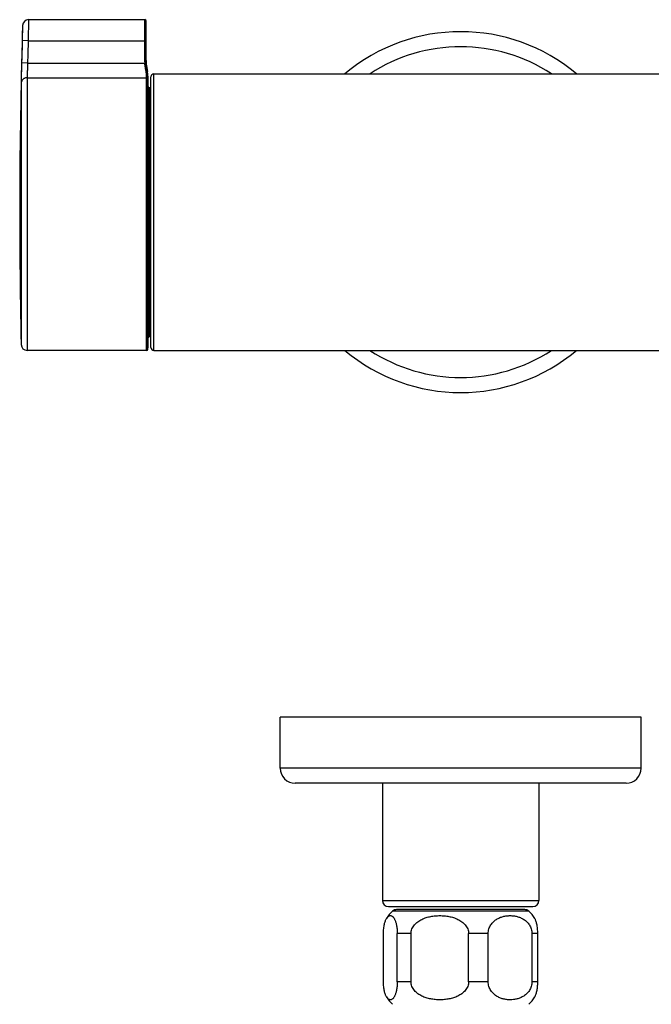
# Model space of a CAD drawing. Header units: millimetres. Extents: x -66 to 560, y -66 to 262.
# Tile 2 of 8: x -66 to 39, y 98 to 262. Entities that reach past the tile are written whole.
import ezdxf

# ---------------------------------------------------------------- set-up
doc = ezdxf.new("R2010")
doc.units = ezdxf.units.MM
doc.header["$LTSCALE"] = 23.1
doc.layers.get('0').update_dxf_attribs({"linetype": 'CONTINUOUS'})

msp = doc.modelspace()

# ---------------------------------------------------------------- linework, layer by layer
at = {"color": 9, "linetype": 'CONTINUOUS'}
for p, q in [((-65.99, 260.86), (-66.06, 258.35)), ((-64.99, 261.83), (-65.06, 258.33)), ((-45.67, 254.82), (-45.67, 261.83)), ((-65.06, 258.33), (-66.06, 258.35)), ((-65.06, 258.33), (-45.47, 258.33)), ((-65.16, 254.61), (-66.16, 254.63)), ((-65.16, 254.61), (-45.67, 254.61)), ((-45.67, 254.82), (-45.47, 254.82)), ((-45.67, 254.61), (-45.47, 254.62)), ((-45.41, 253.98), (-45.41, 254.22)), ((-65.23, 252.18), (-65.23, 206.83)), ((-65.23, 252.18), (-45.38, 252.18)), ((-45.38, 206.83), (-45.38, 252.18)), ((-45.24, 252.9), (-45.24, 253.23)), ((-44.17, 206.83), (-44.17, 252.83)), ((-66.23, 251.23), (-66.23, 207.8)), ((-45.18, 207.02), (-45.18, 251.99)), ((-44.87, 209.13), (-44.87, 250.53)), ((36.83, 137.35), (-23.17, 137.35)), ((-6.17, 115.35), (19.83, 115.35)), ((18.13, 113.6), (-4.48, 113.6)), ((-1.42, 109.85), (-3.71, 109.85)), ((11.4, 109.85), (8.15, 109.85)), ((19.65, 109.85), (18.69, 109.85)), ((-1.42, 101.85), (-3.71, 101.85)), ((11.4, 101.85), (8.15, 101.85)), ((19.65, 101.85), (18.69, 101.85))]:
    msp.add_line(p, q, dxfattribs=at)
at = {"color": 7, "linetype": 'CONTINUOUS'}
for p, q in [((-64.99, 261.83), (-45.67, 261.83)), ((-45.47, 254.79), (-45.47, 261.63)), ((-45.41, 254.22), (-45.24, 253.23)), ((-45.17, 252.41), (-45.17, 207.24)), ((-44.67, 207.33), (-44.67, 252.33)), ((-44.17, 252.83), (210.83, 252.83)), ((-44.87, 250.53), (-44.67, 250.53)), ((-44.87, 209.13), (-44.67, 209.13)), ((-45.38, 206.83), (-65.23, 206.83)), ((-44.17, 206.83), (71.26, 206.83)), ((-23.17, 137.35), (-23.17, 145.85)), ((36.83, 145.85), (-23.17, 145.85)), ((36.83, 137.35), (36.83, 145.85)), ((34.33, 134.85), (-20.67, 134.85)), ((-6.17, 134.85), (-6.17, 115.35)), ((19.83, 134.85), (19.83, 115.35)), ((-5.17, 114.35), (18.83, 114.35)), ((17.47, 113.85), (-3.82, 113.85)), ((-6, 101.85), (-6, 109.85)), ((-3.71, 101.85), (-3.71, 109.85)), ((-1.42, 101.85), (-1.42, 109.85)), ((8.15, 101.85), (8.15, 109.85)), ((11.4, 101.85), (11.4, 109.85)), ((18.69, 101.85), (18.69, 109.85)), ((19.65, 101.85), (19.65, 109.85))]:
    msp.add_line(p, q, dxfattribs=at)
for centre, radius, start, end in [((933.53, 229.83), 1000, 178.22177, 181.26187), ((-64.99, 260.83), 1, 90, 178.2218), ((-45.67, 261.63), 0.2, 0, 90), ((6.83, 229.83), 30, 50.0574, 129.9439), ((-40.47, 255.04), 5, 180, 189.4623), ((-50.17, 252.41), 5, 0, 9.4623), ((-44.17, 252.33), 0.5, 90, 180), ((-44.87, 250.83), 0.3, 180, 270), ((-44.87, 208.83), 0.3, 90, 180), ((-65.23, 207.83), 1, 181.2619, 270), ((-45.38, 207.03), 0.2, 270, 357.447), ((-50.17, 207.24), 5, 357.447, 360), ((-44.17, 207.33), 0.5, 180, 270), ((6.83, 229.83), 30, 230.0574, 309.9439), ((-20.67, 137.35), 2.5, 180, 270), ((34.33, 137.35), 2.5, 270, 360), ((-5.17, 115.35), 1, 180, 270), ((18.83, 115.35), 1, 270, 360), ((-1.17, 109.85), 5, 131.4096, 149.9324), ((-3.82, 112.85), 1, 90, 131.4096), ((17.47, 112.85), 1, 48.5904, 90), ((14.83, 109.85), 5, 30.0676, 48.5904), ((-1.17, 101.85), 5, 210.0676, 228.5904), ((14.83, 101.85), 5, 311.4096, 329.9324)]:
    msp.add_arc(centre, radius, start, end, dxfattribs=at)
at = {"color": 9, "linetype": 'CONTINUOUS'}
for centre, radius, start, end in [((933.53, 229.83), 1000, 178.36521, 178.57841), ((933.53, 229.83), 999, 178.36521, 178.57841), ((6.83, 229.83), 27.5, 56.7592, 123.2382), ((-40.38, 254.82), 5.29, 180.0002, 182.3053), ((-40.38, 254.82), 5.1, 180.3722, 182.3037), ((-50.41, 252.24), 5.03, 5.9117, 8.6027), ((-51.22, 252.06), 6.03, 5.5255, 8.0262), ((-45.37, 251.99), 0.189, 2.6346, 10.7949), ((-48.56, 251.99), 3.38, 0.0058, 0.3653), ((6.83, 229.83), 27.5, 236.7592, 303.2382)]:
    msp.add_arc(centre, radius, start, end, dxfattribs=at)
for points, knots in [([(-66.16, 254.63), (-66.17, 254.25), (-66.19, 253.53), (-66.21, 252.67), (-66.22, 252.07), (-66.23, 251.71), (-66.23, 251.44), (-66.23, 251.29), (-66.23, 251.23)], [0, 0, 0, 0, 0.336611, 0.636189, 0.761518, 0.865751, 0.945982, 1, 1, 1, 1]), ([(-65.16, 254.61), (-65.17, 254.34), (-65.19, 253.82), (-65.21, 253.2), (-65.22, 252.78), (-65.23, 252.53), (-65.23, 252.33), (-65.23, 252.22), (-65.23, 252.18)], [0, 0, 0, 0, 0.336592, 0.636172, 0.761512, 0.865748, 0.945987, 1, 1, 1, 1]), ([(-45.6, 254), (-45.61, 254.05), (-45.64, 254.25), (-45.66, 254.45), (-45.67, 254.61)], [0, 0, 0, 0, 0.246791, 1, 1, 1, 1]), ([(-45.6, 254), (-45.58, 254), (-45.54, 254), (-45.5, 254.01), (-45.47, 254), (-45.44, 254), (-45.43, 254), (-45.42, 253.99), (-45.41, 253.99), (-45.41, 253.98), (-45.41, 253.98)], [0, 0, 0, 0, 0.357629, 0.519731, 0.663555, 0.784826, 0.880644, 0.91879, 0.950761, 1, 1, 1, 1]), ([(-45.44, 253), (-45.46, 253.15), (-45.52, 253.49), (-45.57, 253.82), (-45.6, 254)], [0, 0, 0, 0, 0.471221, 1, 1, 1, 1]), ([(-45.41, 253.98), (-45.41, 254.03), (-45.44, 254.24), (-45.46, 254.46), (-45.47, 254.62)], [0, 0, 0, 0, 0.246393, 1, 1, 1, 1]), ([(-45.24, 252.9), (-45.27, 253.07), (-45.32, 253.43), (-45.38, 253.79), (-45.41, 253.98)], [0, 0, 0, 0, 0.471085, 1, 1, 1, 1]), ([(-65.23, 252.18), (-65.3, 252.18), (-65.42, 252.17), (-65.61, 252.11), (-65.78, 252.03), (-65.93, 251.91), (-66.06, 251.76), (-66.15, 251.6), (-66.21, 251.42), (-66.23, 251.29), (-66.23, 251.23)], [0, 0, 0, 0, 0.126715, 0.253174, 0.379159, 0.50452, 0.629197, 0.753231, 0.87676, 1, 1, 1, 1]), ([(-45.44, 253), (-45.42, 253), (-45.37, 253), (-45.32, 252.98), (-45.28, 252.96), (-45.26, 252.94), (-45.25, 252.92), (-45.24, 252.91), (-45.24, 252.9)], [0, 0, 0, 0, 0.295794, 0.56524, 0.686396, 0.797993, 0.901521, 1, 1, 1, 1]), ([(-45.38, 252.18), (-45.38, 252.21), (-45.38, 252.28), (-45.38, 252.41), (-45.39, 252.58), (-45.4, 252.7), (-45.41, 252.76)], [0, 0, 0, 0, 0.158992, 0.381044, 0.662787, 1, 1, 1, 1]), ([(-45.38, 252.18), (-45.36, 252.18), (-45.31, 252.17), (-45.25, 252.14), (-45.2, 252.09), (-45.19, 252.04), (-45.18, 252.02)], [0, 0, 0, 0, 0.25286, 0.504194, 0.753157, 1, 1, 1, 1]), ([(-45.18, 252.01), (-45.18, 252.05), (-45.18, 252.13), (-45.19, 252.34), (-45.2, 252.51), (-45.21, 252.64)], [0, 0, 0, 0, 0.166718, 0.391608, 1, 1, 1, 1])]:
    msp.add_open_spline(points, degree=3, knots=knots, dxfattribs=at)
at = {"color": 7, "linetype": 'CONTINUOUS'}
for points, knots in [([(-6, 109.85), (-6, 109.99), (-5.99, 110.28), (-5.96, 110.69), (-5.91, 111.07), (-5.85, 111.4), (-5.77, 111.7), (-5.69, 111.95), (-5.6, 112.17), (-5.53, 112.3), (-5.5, 112.35)], [0, 0, 0, 0, 0.169502, 0.33124, 0.479825, 0.612862, 0.730173, 0.832777, 0.922179, 1, 1, 1, 1]), ([(-5.5, 112.35), (-5.45, 112.43), (-5.38, 112.54), (-5.27, 112.66), (-5.16, 112.75), (-5.05, 112.81), (-4.94, 112.84), (-4.88, 112.85), (-4.86, 112.85)], [0, 0, 0, 0, 0.322434, 0.45963, 0.583882, 0.802592, 0.902692, 1, 1, 1, 1]), ([(-4.86, 112.85), (-4.82, 112.85), (-4.76, 112.84), (-4.63, 112.8), (-4.51, 112.72), (-4.4, 112.62), (-4.31, 112.51), (-4.22, 112.38), (-4.14, 112.22), (-4.05, 112.04), (-3.98, 111.82), (-3.91, 111.57), (-3.84, 111.29), (-3.79, 110.97), (-3.73, 110.49), (-3.71, 110.11), (-3.71, 109.85)], [0, 0, 0, 0, 0.026843, 0.054637, 0.116506, 0.15247, 0.192809, 0.238338, 0.289903, 0.348387, 0.414708, 0.489761, 0.574298, 0.668689, 0.772514, 1, 1, 1, 1]), ([(-1.42, 109.85), (-1.42, 109.98), (-1.4, 110.25), (-1.28, 110.63), (-1.1, 110.99), (-0.79, 111.41), (-0.4, 111.76), (0.04, 112.05), (0.49, 112.29), (1.09, 112.53), (1.84, 112.72), (2.6, 112.82), (3.36, 112.86), (4.13, 112.82), (4.89, 112.72), (5.64, 112.53), (6.24, 112.29), (6.69, 112.05), (7.13, 111.76), (7.52, 111.41), (7.83, 110.99), (8.01, 110.63), (8.12, 110.25), (8.15, 109.98), (8.15, 109.85)], [0, 0, 0, 0, 0.032141, 0.064184, 0.096061, 0.12775, 0.190502, 0.221727, 0.252849, 0.314833, 0.376637, 0.43834, 0.5, 0.56166, 0.623363, 0.685167, 0.747151, 0.778273, 0.809498, 0.87225, 0.903939, 0.935816, 0.967859, 1, 1, 1, 1]), ([(11.4, 109.85), (11.4, 109.98), (11.42, 110.24), (11.51, 110.63), (11.65, 110.98), (11.82, 111.3), (12.03, 111.58), (12.33, 111.91), (12.76, 112.24), (13.31, 112.52), (13.88, 112.71), (14.46, 112.82), (15.05, 112.86), (15.63, 112.82), (16.21, 112.71), (16.78, 112.52), (17.34, 112.24), (17.76, 111.91), (18.06, 111.58), (18.27, 111.3), (18.44, 110.98), (18.58, 110.63), (18.67, 110.24), (18.69, 109.98), (18.69, 109.85)], [0, 0, 0, 0, 0.037993, 0.075279, 0.111374, 0.146079, 0.179419, 0.211542, 0.272814, 0.331399, 0.388347, 0.444378, 0.5, 0.555622, 0.611653, 0.668601, 0.727186, 0.788458, 0.82058, 0.853921, 0.888626, 0.924721, 0.962007, 1, 1, 1, 1]), ([(19.65, 109.85), (19.65, 109.99), (19.64, 110.28), (19.61, 110.69), (19.56, 111.07), (19.5, 111.4), (19.42, 111.7), (19.34, 111.95), (19.25, 112.17), (19.19, 112.3), (19.15, 112.35)], [0, 0, 0, 0, 0.169502, 0.33124, 0.479825, 0.612862, 0.730173, 0.832777, 0.922179, 1, 1, 1, 1]), ([(-5.5, 99.34), (-5.53, 99.4), (-5.6, 99.53), (-5.69, 99.74), (-5.77, 100), (-5.85, 100.29), (-5.91, 100.63), (-5.96, 101.01), (-5.99, 101.42), (-6, 101.7), (-6, 101.85)], [0, 0, 0, 0, 0.077821, 0.167223, 0.269827, 0.387138, 0.520175, 0.66876, 0.830499, 1, 1, 1, 1]), ([(-3.71, 101.85), (-3.71, 101.59), (-3.73, 101.21), (-3.79, 100.73), (-3.84, 100.41), (-3.91, 100.12), (-3.98, 99.88), (-4.05, 99.66), (-4.14, 99.48), (-4.22, 99.32), (-4.31, 99.19), (-4.4, 99.08), (-4.51, 98.97), (-4.63, 98.89), (-4.76, 98.85), (-4.82, 98.85), (-4.86, 98.85)], [0, 0, 0, 0, 0.227486, 0.331311, 0.425702, 0.510239, 0.585292, 0.651613, 0.710097, 0.761662, 0.807191, 0.84753, 0.883494, 0.945363, 0.973157, 1, 1, 1, 1]), ([(8.15, 101.85), (8.15, 101.71), (8.12, 101.45), (8.01, 101.06), (7.83, 100.71), (7.52, 100.29), (7.13, 99.93), (6.69, 99.65), (6.24, 99.4), (5.64, 99.17), (4.89, 98.98), (4.13, 98.87), (3.36, 98.84), (2.6, 98.87), (1.84, 98.98), (1.09, 99.17), (0.49, 99.4), (0.04, 99.65), (-0.4, 99.93), (-0.79, 100.29), (-1.1, 100.71), (-1.28, 101.06), (-1.4, 101.45), (-1.42, 101.71), (-1.42, 101.85)], [0, 0, 0, 0, 0.032141, 0.064184, 0.096061, 0.12775, 0.190502, 0.221727, 0.252849, 0.314833, 0.376637, 0.43834, 0.5, 0.56166, 0.623363, 0.685167, 0.747151, 0.778273, 0.809498, 0.87225, 0.903939, 0.935816, 0.967859, 1, 1, 1, 1]), ([(18.69, 101.85), (18.69, 101.71), (18.67, 101.45), (18.58, 101.07), (18.44, 100.72), (18.27, 100.4), (18.06, 100.11), (17.76, 99.79), (17.34, 99.46), (16.78, 99.17), (16.21, 98.98), (15.63, 98.87), (15.05, 98.84), (14.46, 98.87), (13.88, 98.98), (13.31, 99.17), (12.76, 99.46), (12.33, 99.79), (12.03, 100.11), (11.82, 100.4), (11.65, 100.72), (11.51, 101.07), (11.42, 101.45), (11.4, 101.71), (11.4, 101.85)], [0, 0, 0, 0, 0.037993, 0.075279, 0.111374, 0.146079, 0.179419, 0.211542, 0.272814, 0.331399, 0.388347, 0.444378, 0.5, 0.555622, 0.611653, 0.668601, 0.727186, 0.788458, 0.82058, 0.853921, 0.888626, 0.924721, 0.962007, 1, 1, 1, 1]), ([(19.15, 99.34), (19.19, 99.4), (19.25, 99.53), (19.34, 99.74), (19.42, 100), (19.5, 100.29), (19.56, 100.63), (19.61, 101.01), (19.64, 101.42), (19.65, 101.7), (19.65, 101.85)], [0, 0, 0, 0, 0.077821, 0.167223, 0.269827, 0.387138, 0.520175, 0.66876, 0.830499, 1, 1, 1, 1]), ([(-4.86, 98.85), (-4.88, 98.85), (-4.94, 98.85), (-5.05, 98.88), (-5.16, 98.95), (-5.27, 99.03), (-5.38, 99.15), (-5.45, 99.26), (-5.5, 99.34)], [0, 0, 0, 0, 0.097308, 0.197408, 0.416118, 0.54037, 0.677566, 1, 1, 1, 1])]:
    msp.add_open_spline(points, degree=3, knots=knots, dxfattribs=at)

doc.saveas('drawing.dxf')
